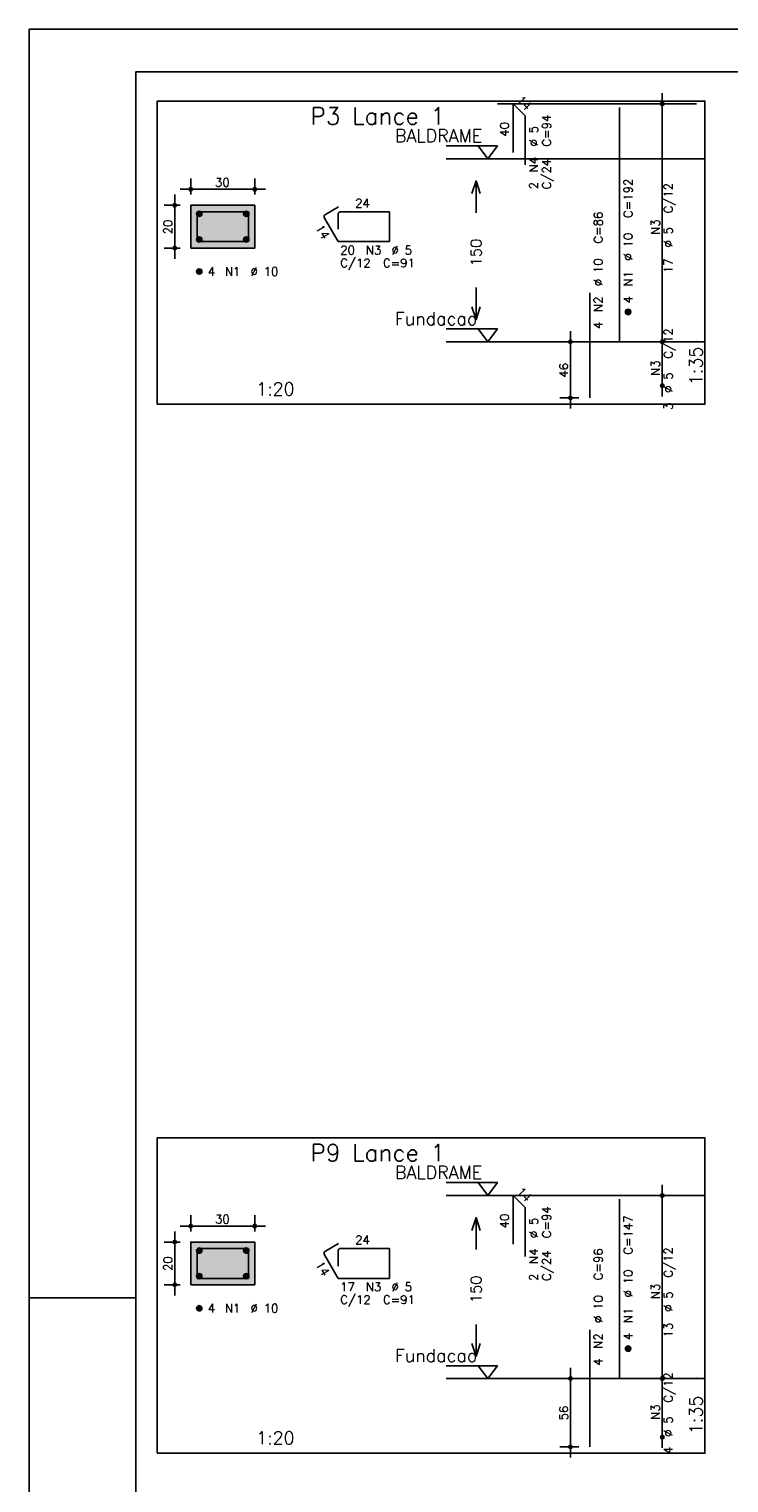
# Model space of a CAD drawing. Extents: x 0 to 84.1, y 0 to 59.4.
# Tile 2 of 6: x 0 to 16.4, y 25.4 to 59.4. Entities that reach past the tile are written whole.
import ezdxf

# ---------------------------------------------------------------- set-up
doc = ezdxf.new("R2010")
doc.units = 0
doc.header["$MEASUREMENT"] = 0
doc.linetypes.add('ESTILO_TQS_0002', pattern=[0.4, 0.1, -0.3])
for name, color, linetype in [('1', 1, 'CONTINUOUS'), ('2', 2, 'CONTINUOUS'), ('3', 3, 'CONTINUOUS'), ('4', 4, 'CONTINUOUS'), ('6', 6, 'CONTINUOUS'), ('7', 7, 'CONTINUOUS'), ('9', 9, 'CONTINUOUS')]:
    doc.layers.add(name, color=color, linetype=linetype)
doc.styles.get("Standard").update_dxf_attribs({"font": 'ROMANS.SHX'})

msp = doc.modelspace()

# ---------------------------------------------------------------- linework, layer by layer
at = {"layer": '1', "linetype": 'Continuous'}
for points in [[(3, 50.615), (15.825, 50.615), (15.825, 57.715), (3, 57.715), (3, 50.615)], [(15.625, 57.65), (10.965, 57.65)], [(15.625, 57.65), (10.965, 57.65)], [(9.765, 56.665), (10.965, 56.665), (10.74, 56.365), (10.515, 56.665)], [(15.825, 56.365), (9.765, 56.365)], [(9.765, 52.379), (10.965, 52.379), (10.74, 52.079), (10.515, 52.379)], [(15.825, 52.079), (9.765, 52.079)], [(3, 26.057), (15.825, 26.057), (15.825, 33.443), (3, 33.443), (3, 26.057)], [(9.765, 32.393), (10.965, 32.393), (10.74, 32.093), (10.515, 32.393)], [(15.825, 32.093), (9.765, 32.093)], [(9.765, 28.107), (10.965, 28.107), (10.74, 27.807), (10.515, 28.107)], [(15.825, 27.807), (9.765, 27.807)]]:
    msp.add_lwpolyline(points, dxfattribs=at)
at = {"layer": '1', "linetype": 'ESTILO_TQS_0002'}
for points in [[(3.785, 54.274), (5.285, 54.274), (5.285, 55.274), (3.785, 55.274), (3.785, 54.274)], [(3.785, 30.003), (5.285, 30.003), (5.285, 31.003), (3.785, 31.003), (3.785, 30.003)]]:
    msp.add_lwpolyline(points, dxfattribs=at)
at = {"layer": '2', "linetype": 'Continuous'}
for p, q in [((84.1, 59.4), (0, 59.4)), ((0, 59.4), (0, 0)), ((14.825, 51.829), (14.825, 57.9)), ((14.825, 57.65), (14.825, 57.65)), ((3.785, 55.524), (3.785, 55.899)), ((5.285, 55.524), (5.285, 55.899)), ((3.41, 54.024), (3.41, 55.524)), ((3.535, 55.649), (5.535, 55.649)), ((3.535, 55.274), (3.16, 55.274)), ((3.785, 55.274), (3.785, 55.274)), ((3.785, 55.274), (3.785, 55.274)), ((5.285, 55.274), (5.285, 55.274)), ((3.535, 54.274), (3.16, 54.274)), ((3.785, 54.274), (3.785, 54.274)), ((12.875, 52.079), (12.425, 52.079)), ((12.675, 50.515), (12.675, 52.329)), ((13.125, 52.079), (13.125, 52.079)), ((14.825, 50.8), (14.825, 52.329)), ((14.825, 52.079), (14.825, 52.079)), ((14.825, 52.079), (14.825, 52.079)), ((12.875, 50.765), (12.425, 50.765)), ((13.125, 50.765), (13.125, 50.765)), ((14.825, 51.05), (14.825, 51.05)), ((14.825, 27.557), (14.825, 32.343)), ((14.825, 32.093), (14.825, 32.093)), ((3.535, 31.378), (5.535, 31.378)), ((3.785, 31.253), (3.785, 31.628)), ((5.285, 31.253), (5.285, 31.628)), ((3.535, 31.003), (3.16, 31.003)), ((3.41, 29.753), (3.41, 31.253)), ((3.785, 31.003), (3.785, 31.003)), ((3.785, 31.003), (3.785, 31.003)), ((5.285, 31.003), (5.285, 31.003)), ((3.535, 30.003), (3.16, 30.003)), ((3.785, 30.003), (3.785, 30.003)), ((0, 29.7), (0.5, 29.7)), ((0.5, 29.7), (1.5, 29.7)), ((1.5, 29.7), (2.5, 29.7)), ((12.675, 25.957), (12.675, 28.057)), ((14.825, 26.186), (14.825, 28.057)), ((12.875, 27.807), (12.425, 27.807)), ((13.125, 27.807), (13.125, 27.807)), ((14.825, 27.807), (14.825, 27.807)), ((14.825, 27.807), (14.825, 27.807)), ((14.825, 26.436), (14.825, 26.436)), ((12.875, 26.207), (12.425, 26.207)), ((13.125, 26.207), (13.125, 26.207))]:
    msp.add_line(p, q, dxfattribs=at)
for points in [[(83.1, 1), (2.5, 1), (2.5, 58.4), (83.1, 58.4), (83.1, 1)], [(10.365, 55.547), (10.465, 55.847), (10.565, 55.547)], [(10.465, 55.097), (10.465, 55.847)], [(3.785, 54.274), (5.285, 54.274), (5.285, 55.274), (3.785, 55.274), (3.785, 54.274)], [(10.465, 53.347), (10.465, 52.597)], [(10.365, 52.897), (10.465, 52.597), (10.565, 52.897)], [(10.365, 31.275), (10.465, 31.575), (10.565, 31.275)], [(10.465, 30.825), (10.465, 31.575)], [(3.785, 30.003), (5.285, 30.003), (5.285, 31.003), (3.785, 31.003), (3.785, 30.003)], [(10.465, 29.075), (10.465, 28.325)], [(10.365, 28.625), (10.465, 28.325), (10.565, 28.625)]]:
    msp.add_lwpolyline(points, dxfattribs=at)
for centre, radius in [((14.825, 57.65), 0.0416), ((14.825, 57.65), 0.0208), ((3.785, 55.649), 0.04), ((3.785, 55.649), 0.02), ((5.285, 55.649), 0.04), ((5.285, 55.649), 0.02), ((3.41, 55.274), 0.04), ((3.41, 55.274), 0.02), ((3.41, 54.274), 0.04), ((3.41, 54.274), 0.02), ((12.675, 52.079), 0.04), ((12.675, 52.079), 0.02), ((14.825, 52.079), 0.0416), ((14.825, 52.079), 0.0416), ((14.825, 52.079), 0.0208), ((14.825, 52.079), 0.0208), ((14.825, 51.05), 0.0416), ((14.825, 51.05), 0.0208), ((12.675, 50.765), 0.04), ((12.675, 50.765), 0.02), ((14.825, 32.093), 0.0416), ((14.825, 32.093), 0.0208), ((3.785, 31.378), 0.04), ((3.785, 31.378), 0.02), ((5.285, 31.378), 0.04), ((5.285, 31.378), 0.02), ((3.41, 31.003), 0.04), ((3.41, 31.003), 0.02), ((3.41, 30.003), 0.04), ((3.41, 30.003), 0.02), ((12.675, 27.807), 0.04), ((12.675, 27.807), 0.02), ((14.825, 27.807), 0.0416), ((14.825, 27.807), 0.0416), ((14.825, 27.807), 0.0208), ((14.825, 27.807), 0.0208), ((12.675, 26.207), 0.04), ((12.675, 26.207), 0.02), ((14.825, 26.436), 0.0416), ((14.825, 26.436), 0.0208)]:
    msp.add_circle(centre, radius, dxfattribs=at)
at = {"layer": '3', "linetype": 'Continuous'}
for p, q in [((3.923, 55.066), (3.994, 55.136)), ((3.923, 55.083), (3.976, 55.136)), ((3.927, 55.052), (4.008, 55.133)), ((3.933, 55.04), (4.019, 55.127)), ((3.941, 55.03), (4.029, 55.119)), ((3.951, 55.022), (4.037, 55.109)), ((3.962, 55.016), (4.043, 55.097)), ((3.976, 55.012), (4.047, 55.083)), ((3.994, 55.013), (4.047, 55.066)), ((5.023, 55.066), (5.094, 55.136)), ((5.023, 55.083), (5.076, 55.136)), ((5.027, 55.052), (5.108, 55.133)), ((5.033, 55.04), (5.119, 55.127)), ((5.041, 55.03), (5.129, 55.119)), ((5.051, 55.022), (5.137, 55.109)), ((5.062, 55.016), (5.143, 55.097)), ((5.076, 55.012), (5.147, 55.083)), ((5.094, 55.013), (5.147, 55.066)), ((3.923, 54.466), (3.994, 54.536)), ((3.923, 54.483), (3.976, 54.536)), ((3.927, 54.452), (4.008, 54.533)), ((3.933, 54.44), (4.019, 54.527)), ((3.941, 54.43), (4.029, 54.519)), ((3.951, 54.422), (4.037, 54.509)), ((3.962, 54.416), (4.043, 54.497)), ((3.976, 54.412), (4.047, 54.483)), ((3.994, 54.413), (4.047, 54.466)), ((5.023, 54.466), (5.094, 54.536)), ((5.023, 54.483), (5.076, 54.536)), ((5.027, 54.452), (5.108, 54.533)), ((5.033, 54.44), (5.119, 54.527)), ((5.041, 54.43), (5.129, 54.519)), ((5.051, 54.422), (5.137, 54.509)), ((5.062, 54.416), (5.143, 54.497)), ((5.076, 54.412), (5.147, 54.483)), ((5.094, 54.413), (5.147, 54.466)), ((3.923, 53.716), (3.994, 53.786)), ((3.923, 53.733), (3.976, 53.786)), ((3.927, 53.702), (4.008, 53.783)), ((3.933, 53.69), (4.019, 53.777)), ((3.941, 53.68), (4.029, 53.769)), ((3.951, 53.672), (4.037, 53.759)), ((3.962, 53.666), (4.043, 53.747)), ((3.976, 53.662), (4.047, 53.733)), ((3.994, 53.663), (4.047, 53.716)), ((13.963, 52.77), (14.034, 52.841)), ((13.963, 52.788), (14.016, 52.841)), ((13.967, 52.756), (14.048, 52.837)), ((13.973, 52.745), (14.059, 52.831)), ((13.981, 52.735), (14.069, 52.823)), ((13.991, 52.727), (14.077, 52.813)), ((14.002, 52.721), (14.083, 52.802)), ((14.016, 52.717), (14.087, 52.788)), ((14.034, 52.717), (14.087, 52.77)), ((3.923, 30.794), (3.994, 30.864)), ((3.923, 30.811), (3.976, 30.864)), ((3.927, 30.78), (4.008, 30.861)), ((3.933, 30.768), (4.019, 30.855)), ((3.941, 30.758), (4.029, 30.847)), ((3.951, 30.75), (4.037, 30.837)), ((3.962, 30.744), (4.043, 30.825)), ((3.976, 30.741), (4.047, 30.811)), ((3.994, 30.741), (4.047, 30.794)), ((5.023, 30.794), (5.094, 30.864)), ((5.023, 30.811), (5.076, 30.864)), ((5.027, 30.78), (5.108, 30.861)), ((5.033, 30.768), (5.119, 30.855)), ((5.041, 30.758), (5.129, 30.847)), ((5.051, 30.75), (5.137, 30.837)), ((5.062, 30.744), (5.143, 30.825)), ((5.076, 30.741), (5.147, 30.811)), ((5.094, 30.741), (5.147, 30.794)), ((3.923, 30.194), (3.994, 30.264)), ((3.923, 30.211), (3.976, 30.264)), ((3.927, 30.18), (4.008, 30.261)), ((3.933, 30.168), (4.019, 30.255)), ((3.941, 30.158), (4.029, 30.247)), ((3.951, 30.15), (4.037, 30.237)), ((3.962, 30.144), (4.043, 30.225)), ((3.976, 30.141), (4.047, 30.211)), ((3.994, 30.141), (4.047, 30.194)), ((5.023, 30.194), (5.094, 30.264)), ((5.023, 30.211), (5.076, 30.264)), ((5.027, 30.18), (5.108, 30.261)), ((5.033, 30.168), (5.119, 30.255)), ((5.041, 30.158), (5.129, 30.247)), ((5.051, 30.15), (5.137, 30.237)), ((5.062, 30.144), (5.143, 30.225)), ((5.076, 30.141), (5.147, 30.211)), ((5.094, 30.141), (5.147, 30.194)), ((3.923, 29.444), (3.994, 29.514)), ((3.923, 29.461), (3.976, 29.514)), ((3.927, 29.43), (4.008, 29.511)), ((3.933, 29.418), (4.019, 29.505)), ((3.941, 29.408), (4.029, 29.497)), ((3.951, 29.4), (4.037, 29.487)), ((3.962, 29.394), (4.043, 29.475)), ((3.976, 29.391), (4.047, 29.461)), ((3.994, 29.391), (4.047, 29.444)), ((13.963, 28.498), (14.034, 28.569)), ((13.963, 28.516), (14.016, 28.569)), ((13.967, 28.484), (14.048, 28.565)), ((13.973, 28.473), (14.059, 28.559)), ((13.981, 28.463), (14.069, 28.551)), ((13.991, 28.455), (14.077, 28.542)), ((14.002, 28.449), (14.083, 28.53)), ((14.016, 28.445), (14.087, 28.516)), ((14.034, 28.445), (14.087, 28.498))]:
    msp.add_line(p, q, dxfattribs=at)
for centre in [(3.985, 55.074), (5.085, 55.074), (3.985, 54.474), (5.085, 54.474), (3.985, 53.724), (14.025, 52.779), (3.985, 30.803), (5.085, 30.803), (3.985, 30.203), (5.085, 30.203), (3.985, 29.453), (14.025, 28.507)]:
    msp.add_circle(centre, 0.0625, dxfattribs=at)
at = {"layer": '4', "linetype": 'Continuous'}
for p, q in [((3.935, 55.062), (3.935, 54.424)), ((3.935, 55.062), (3.935, 54.712)), ((4.348, 55.124), (3.998, 55.124)), ((5.135, 55.124), (3.998, 55.124)), ((5.135, 54.424), (5.135, 55.124)), ((3.935, 54.424), (5.135, 54.424)), ((3.935, 30.79), (3.935, 30.153)), ((3.935, 30.79), (3.935, 30.44)), ((4.348, 30.853), (3.998, 30.853)), ((5.135, 30.853), (3.998, 30.853)), ((5.135, 30.153), (5.135, 30.853)), ((3.935, 30.153), (5.135, 30.153))]:
    msp.add_line(p, q, dxfattribs=at)
for centre in [(3.998, 55.062), (3.998, 55.062), (3.998, 30.79), (3.998, 30.79)]:
    msp.add_arc(centre, 0.0625, 90, 180, dxfattribs=at)
at = {"layer": '6', "linetype": 'Continuous'}
for p, q in [((11.332, 56.508), (11.332, 57.65)), ((11.332, 57.65), (11.615, 57.368)), ((13.825, 52.079), (13.825, 57.565)), ((11.615, 57.368), (11.615, 56.225)), ((7.242, 55.237), (6.939, 55.062)), ((6.916, 54.976), (7.235, 54.424)), ((7.235, 55.062), (7.235, 54.712)), ((8.435, 55.124), (7.298, 55.124)), ((8.435, 54.424), (8.435, 55.124)), ((7.235, 54.424), (8.435, 54.424)), ((13.125, 50.765), (13.125, 53.222)), ((11.332, 30.95), (11.332, 32.093)), ((11.332, 32.093), (11.615, 31.81)), ((13.825, 27.807), (13.825, 32.007)), ((11.615, 31.81), (11.615, 30.667)), ((6.916, 30.705), (7.235, 30.153)), ((7.242, 30.965), (6.939, 30.79)), ((7.235, 30.79), (7.235, 30.44)), ((8.435, 30.853), (7.298, 30.853)), ((8.435, 30.153), (8.435, 30.853)), ((7.235, 30.153), (8.435, 30.153)), ((13.125, 26.207), (13.125, 28.95))]:
    msp.add_line(p, q, dxfattribs=at)
for centre, start, end in [((6.97, 55.008), 120, 210), ((7.298, 55.062), 90, 180), ((6.97, 30.736), 120, 210), ((7.298, 30.79), 90, 180)]:
    msp.add_arc(centre, 0.0625, start, end, dxfattribs=at)
at = {"layer": '9', "linetype": 'Continuous'}
for points in [[(3.785, 54.274), (5.285, 54.274), (5.285, 55.274)], [(3.785, 54.274), (5.285, 55.274), (3.785, 55.274)], [(3.785, 54.274), (3.785, 55.274), (3.785, 54.274)], [(3.785, 30.003), (5.285, 30.003), (5.285, 31.003)], [(3.785, 30.003), (5.285, 31.003), (3.785, 31.003)], [(3.785, 30.003), (3.785, 31.003), (3.785, 30.003)]]:
    msp.add_solid(points, dxfattribs=at)

# ---------------------------------------------------------------- texts
at = {"layer": '1', "linetype": 'Continuous'}
for s, p in [('BALDRAME', (8.565, 56.755)), ('Fundacao', (8.565, 52.469)), ('BALDRAME', (8.565, 32.483)), ('Fundacao', (8.565, 28.197))]:
    msp.add_text(s, height=0.3, dxfattribs=at).set_placement(p)
at = {"layer": '2', "linetype": 'Continuous'}
for s, height, rotation, p in [('14', 0.2, 315, (11.403, 57.721)), ('C=94', 0.2, 90, (12.215, 56.65)), ('40', 0.2, 90, (11.232, 56.879)), ('%%c 5', 0.2, 90, (11.915, 56.65)), ('N4', 0.2, 90, (11.915, 56.05)), ('C/24', 0.2, 90, (12.215, 55.65)), ('2', 0.2, 90, (11.915, 55.65)), ('C=192', 0.2, 90, (14.125, 54.979)), ('C/12', 0.2, 90, (15.065, 55.085)), ('20', 0.2, 90, (3.35, 54.594)), ('14', 0.2, 300, (6.7, 54.751)), ('C=86', 0.2, 90, (13.425, 54.379)), ('N3', 0.2, 90, (14.765, 54.585)), ('%%c 10', 0.2, 90, (14.125, 53.979)), ('%%c 5', 0.2, 90, (15.065, 54.285)), ('150', 0.25, 90, (10.59, 53.847)), ('%%c 10', 0.2, 90, (13.425, 53.379)), ('17', 0.2, 90, (15.065, 53.685)), ('N1', 0.2, 90, (14.125, 53.379)), ('N2', 0.2, 90, (13.425, 52.779)), ('4', 0.2, 90, (14.125, 52.979)), ('4', 0.2, 90, (13.425, 52.379)), ('C/12', 0.2, 90, (15.065, 51.685)), ('1:35', 0.3, 90, (15.765, 51.065)), ('46', 0.2, 90, (12.615, 51.242)), ('N3', 0.2, 90, (14.765, 51.285)), ('%%c 5', 0.2, 90, (15.065, 50.885)), ('3', 0.2, 90, (15.065, 50.485)), ('14', 0.2, 315, (11.403, 32.164)), ('C=94', 0.2, 90, (12.215, 31.093)), ('40', 0.2, 90, (11.232, 31.322)), ('%%c 5', 0.2, 90, (11.915, 31.093)), ('C=147', 0.2, 90, (14.125, 30.707)), ('N4', 0.2, 90, (11.915, 30.493)), ('C/24', 0.2, 90, (12.215, 30.093)), ('C=96', 0.2, 90, (13.425, 30.107)), ('C/12', 0.2, 90, (15.065, 30.17)), ('20', 0.2, 90, (3.35, 30.323)), ('14', 0.2, 300, (6.7, 30.479)), ('150', 0.25, 90, (10.59, 29.575)), ('2', 0.2, 90, (11.915, 30.093)), ('%%c 10', 0.2, 90, (14.125, 29.707)), ('N3', 0.2, 90, (14.765, 29.67)), ('%%c 10', 0.2, 90, (13.425, 29.107)), ('%%c 5', 0.2, 90, (15.065, 29.37)), ('N1', 0.2, 90, (14.125, 29.107)), ('13', 0.2, 90, (15.065, 28.77)), ('N2', 0.2, 90, (13.425, 28.507)), ('4', 0.2, 90, (14.125, 28.707)), ('4', 0.2, 90, (13.425, 28.107)), ('C/12', 0.2, 90, (15.065, 27.242)), ('1:35', 0.3, 90, (15.765, 26.507)), ('56', 0.2, 90, (12.615, 26.827)), ('N3', 0.2, 90, (14.765, 26.842)), ('%%c 5', 0.2, 90, (15.065, 26.442)), ('4', 0.2, 90, (15.065, 26.042))]:
    msp.add_text(s, height=height, rotation=rotation, dxfattribs=at).set_placement(p)
for s, height, p in [('1', 0.01, (15.615, 56.365)), ('30', 0.2, (4.355, 55.709)), ('24', 0.2, (7.635, 55.224)), ('20', 0.2, (7.285, 54.124)), ('N3', 0.2, (7.885, 54.124)), ('%%c 5', 0.2, (8.485, 54.124)), ('4', 0.2, (4.185, 53.624)), ('N1', 0.2, (4.585, 53.624)), ('%%c 10', 0.2, (5.185, 53.624)), ('C/12', 0.2, (7.285, 53.824)), ('C=91', 0.2, (8.285, 53.824)), ('0', 0.01, (15.615, 52.079)), ('1:20', 0.3, (5.317, 50.825)), ('1', 0.01, (15.615, 32.093)), ('30', 0.2, (4.355, 31.438)), ('24', 0.2, (7.635, 30.953)), ('17', 0.2, (7.285, 29.853)), ('N3', 0.2, (7.885, 29.853)), ('%%c 5', 0.2, (8.485, 29.853)), ('C/12', 0.2, (7.285, 29.553)), ('C=91', 0.2, (8.285, 29.553)), ('4', 0.2, (4.185, 29.353)), ('N1', 0.2, (4.585, 29.353)), ('%%c 10', 0.2, (5.185, 29.353)), ('0', 0.01, (15.615, 27.807)), ('1:20', 0.3, (5.317, 26.267))]:
    msp.add_text(s, height=height, dxfattribs=at).set_placement(p)
at = {"layer": '7', "linetype": 'Continuous'}
for s, p in [('P3 Lance 1', (6.588, 57.165)), ('P9 Lance 1', (6.588, 32.893))]:
    msp.add_text(s, height=0.4, dxfattribs=at).set_placement(p)

doc.saveas('drawing.dxf')
